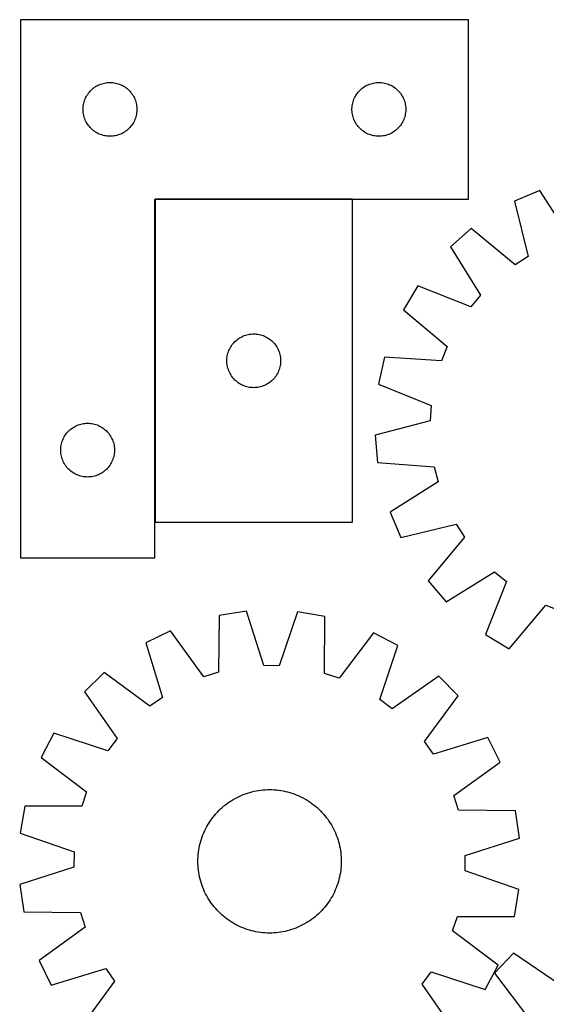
# Model space of a CAD drawing. Header units: millimetres. Extents: x 7 to 1493, y 8 to 2993.
# Tile 9 of 16: x 7 to 301, y 2444 to 2993. Entities that reach past the tile are written whole.
import ezdxf

# ---------------------------------------------------------------- set-up
doc = ezdxf.new("R2010")
doc.units = ezdxf.units.MM
doc.layers.add('COMMON', color=5, linetype='CONTINUOUS', true_color=0x0000ff)
doc.layers.add('CUT', color=7, linetype='CONTINUOUS', true_color=0x000000)

msp = doc.modelspace()

# ---------------------------------------------------------------- linework, layer by layer
at = {"layer": 'COMMON'}
for p, q in [((82.382358, 2893.249273), (82.382358, 2713.249273)), ((192.482359, 2893.349274), (82.482359, 2893.349274))]:
    msp.add_line(p, q, dxfattribs=at)
at = {"layer": 'CUT'}
for p, q in [((7.282358, 2993.449274), (7.282358, 2693.449274)), ((257.282358, 2993.449274), (7.282358, 2993.449274)), ((257.282358, 2893.449274), (257.282358, 2993.449274)), ((46.274077, 2953.638374), (46.813196, 2954.191557)), ((46.813196, 2954.191557), (47.380076, 2954.716253)), ((47.380076, 2954.716253), (47.973216, 2955.211071)), ((47.973216, 2955.211071), (48.591041, 2955.674699)), ((48.591041, 2955.674699), (49.231915, 2956.105907)), ((49.231915, 2956.105907), (49.894137, 2956.503552)), ((49.894137, 2956.503552), (50.575951, 2956.86658)), ((50.575951, 2956.86658), (51.275549, 2957.194027)), ((51.275549, 2957.194027), (51.991077, 2957.485026)), ((51.991077, 2957.485026), (52.720635, 2957.738804)), ((52.720635, 2957.738804), (53.462291, 2957.95469)), ((53.462291, 2957.95469), (54.214077, 2958.132109)), ((54.214077, 2958.132109), (54.973999, 2958.270592)), ((54.973999, 2958.270592), (55.740043, 2958.369772)), ((55.740043, 2958.369772), (56.510177, 2958.429385)), ((56.510177, 2958.429385), (57.282358, 2958.449274)), ((57.282358, 2958.449274), (58.054539, 2958.429385)), ((58.054539, 2958.429385), (58.824673, 2958.369772)), ((58.824673, 2958.369772), (59.590717, 2958.270592)), ((59.590717, 2958.270592), (60.350639, 2958.132109)), ((60.350639, 2958.132109), (61.102425, 2957.95469)), ((61.102425, 2957.95469), (61.84408, 2957.738804)), ((61.84408, 2957.738804), (62.573639, 2957.485026)), ((62.573639, 2957.485026), (63.289166, 2957.194027)), ((63.289166, 2957.194027), (63.988765, 2956.86658)), ((63.988765, 2956.86658), (64.670579, 2956.503552)), ((64.670579, 2956.503552), (65.332801, 2956.105907)), ((65.332801, 2956.105907), (65.973674, 2955.674699)), ((65.973674, 2955.674699), (66.5915, 2955.211071)), ((66.5915, 2955.211071), (67.18464, 2954.716253)), ((67.18464, 2954.716253), (67.75152, 2954.191557)), ((67.75152, 2954.191557), (68.290638, 2953.638374)), ((196.274077, 2953.638374), (196.813196, 2954.191557)), ((196.813196, 2954.191557), (197.380076, 2954.716253)), ((197.380076, 2954.716253), (197.973216, 2955.211071)), ((197.973216, 2955.211071), (198.591041, 2955.674699)), ((198.591041, 2955.674699), (199.231915, 2956.105907)), ((199.231915, 2956.105907), (199.894137, 2956.503552)), ((199.894137, 2956.503552), (200.575951, 2956.86658)), ((200.575951, 2956.86658), (201.275549, 2957.194027)), ((201.275549, 2957.194027), (201.991077, 2957.485026)), ((201.991077, 2957.485026), (202.720635, 2957.738804)), ((202.720635, 2957.738804), (203.462291, 2957.95469)), ((203.462291, 2957.95469), (204.214077, 2958.132109)), ((204.214077, 2958.132109), (204.973999, 2958.270592)), ((204.973999, 2958.270592), (205.740043, 2958.369772)), ((205.740043, 2958.369772), (206.510177, 2958.429385)), ((206.510177, 2958.429385), (207.282358, 2958.449274)), ((207.282358, 2958.449274), (208.054539, 2958.429385)), ((208.054539, 2958.429385), (208.824673, 2958.369772)), ((208.824673, 2958.369772), (209.590717, 2958.270592)), ((209.590717, 2958.270592), (210.350639, 2958.132109)), ((210.350639, 2958.132109), (211.102425, 2957.95469)), ((211.102425, 2957.95469), (211.84408, 2957.738804)), ((211.84408, 2957.738804), (212.573639, 2957.485026)), ((212.573639, 2957.485026), (213.289166, 2957.194027)), ((213.289166, 2957.194027), (213.988765, 2956.86658)), ((213.988765, 2956.86658), (214.670579, 2956.503552)), ((214.670579, 2956.503552), (215.332801, 2956.105907)), ((215.332801, 2956.105907), (215.973674, 2955.674699)), ((215.973674, 2955.674699), (216.5915, 2955.211071)), ((216.5915, 2955.211071), (217.18464, 2954.716253)), ((217.18464, 2954.716253), (217.75152, 2954.191557)), ((217.75152, 2954.191557), (218.290638, 2953.638374)), ((42.88011, 2947.641558), (43.115019, 2948.377409)), ((43.115019, 2948.377409), (43.387498, 2949.100192)), ((43.387498, 2949.100192), (43.696824, 2949.80799)), ((43.696824, 2949.80799), (44.042176, 2950.498925)), ((44.042176, 2950.498925), (44.422638, 2951.171166)), ((44.422638, 2951.171166), (44.837203, 2951.82293)), ((44.837203, 2951.82293), (45.284769, 2952.452488)), ((45.284769, 2952.452488), (45.764151, 2953.058171)), ((45.764151, 2953.058171), (46.274077, 2953.638374)), ((68.290638, 2953.638374), (68.800565, 2953.058171)), ((68.800565, 2953.058171), (69.279947, 2952.452488)), ((69.279947, 2952.452488), (69.727513, 2951.82293)), ((69.727513, 2951.82293), (70.142077, 2951.171166)), ((70.142077, 2951.171166), (70.52254, 2950.498925)), ((70.52254, 2950.498925), (70.867892, 2949.80799)), ((70.867892, 2949.80799), (71.177217, 2949.100192)), ((71.177217, 2949.100192), (71.449696, 2948.377409)), ((71.449696, 2948.377409), (71.684606, 2947.641558)), ((192.88011, 2947.641558), (193.115019, 2948.377409)), ((193.115019, 2948.377409), (193.387498, 2949.100192)), ((193.387498, 2949.100192), (193.696824, 2949.80799)), ((193.696824, 2949.80799), (194.042176, 2950.498925)), ((194.042176, 2950.498925), (194.422638, 2951.171166)), ((194.422638, 2951.171166), (194.837203, 2951.82293)), ((194.837203, 2951.82293), (195.284769, 2952.452488)), ((195.284769, 2952.452488), (195.764151, 2953.058171)), ((195.764151, 2953.058171), (196.274077, 2953.638374)), ((218.290638, 2953.638374), (218.800565, 2953.058171)), ((218.800565, 2953.058171), (219.279947, 2952.452488)), ((219.279947, 2952.452488), (219.727513, 2951.82293)), ((219.727513, 2951.82293), (220.142077, 2951.171166)), ((220.142077, 2951.171166), (220.52254, 2950.498925)), ((220.52254, 2950.498925), (220.867892, 2949.80799)), ((220.867892, 2949.80799), (221.177217, 2949.100192)), ((221.177217, 2949.100192), (221.449696, 2948.377409)), ((221.449696, 2948.377409), (221.684606, 2947.641558)), ((42.287331, 2943.835492), (42.327095, 2944.606906)), ((42.287331, 2943.063055), (42.287331, 2943.835492)), ((42.327095, 2942.291642), (42.287331, 2943.063055)), ((42.327095, 2944.606906), (42.406518, 2945.375249)), ((42.406518, 2945.375249), (42.525389, 2946.138485)), ((42.525389, 2946.138485), (42.683392, 2946.89459)), ((42.683392, 2946.89459), (42.88011, 2947.641558)), ((71.684606, 2947.641558), (71.881323, 2946.89459)), ((71.881323, 2946.89459), (72.039327, 2946.138485)), ((72.039327, 2946.138485), (72.158198, 2945.375249)), ((72.158198, 2945.375249), (72.237621, 2944.606906)), ((72.237621, 2944.606906), (72.277385, 2943.835492)), ((72.277385, 2943.063055), (72.237621, 2942.291642)), ((72.277385, 2943.835492), (72.277385, 2943.063055)), ((192.287331, 2943.835492), (192.327095, 2944.606906)), ((192.287331, 2943.063055), (192.287331, 2943.835492)), ((192.327095, 2942.291642), (192.287331, 2943.063055)), ((192.327095, 2944.606906), (192.406518, 2945.375249)), ((192.406518, 2945.375249), (192.525389, 2946.138485)), ((192.525389, 2946.138485), (192.683392, 2946.89459)), ((192.683392, 2946.89459), (192.88011, 2947.641558)), ((221.684606, 2947.641558), (221.881323, 2946.89459)), ((221.881323, 2946.89459), (222.039327, 2946.138485)), ((222.039327, 2946.138485), (222.158198, 2945.375249)), ((222.158198, 2945.375249), (222.237621, 2944.606906)), ((222.237621, 2944.606906), (222.277385, 2943.835492)), ((222.277385, 2943.063055), (222.237621, 2942.291642)), ((222.277385, 2943.835492), (222.277385, 2943.063055)), ((42.406518, 2941.523298), (42.327095, 2942.291642)), ((42.525389, 2940.760062), (42.406518, 2941.523298)), ((42.683392, 2940.003958), (42.525389, 2940.760062)), ((42.88011, 2939.256989), (42.683392, 2940.003958)), ((43.115019, 2938.521138), (42.88011, 2939.256989)), ((43.387498, 2937.798355), (43.115019, 2938.521138)), ((43.696824, 2937.090558), (43.387498, 2937.798355)), ((71.177217, 2937.798355), (70.867892, 2937.090558)), ((71.449696, 2938.521138), (71.177217, 2937.798355)), ((71.684606, 2939.256989), (71.449696, 2938.521138)), ((71.881323, 2940.003958), (71.684606, 2939.256989)), ((72.039327, 2940.760062), (71.881323, 2940.003958)), ((72.158198, 2941.523298), (72.039327, 2940.760062)), ((72.237621, 2942.291642), (72.158198, 2941.523298)), ((192.406518, 2941.523298), (192.327095, 2942.291642)), ((192.525389, 2940.760062), (192.406518, 2941.523298)), ((192.683392, 2940.003958), (192.525389, 2940.760062)), ((192.88011, 2939.256989), (192.683392, 2940.003958)), ((193.115019, 2938.521138), (192.88011, 2939.256989)), ((193.387498, 2937.798355), (193.115019, 2938.521138)), ((193.696824, 2937.090558), (193.387498, 2937.798355)), ((221.177217, 2937.798355), (220.867892, 2937.090558)), ((221.449696, 2938.521138), (221.177217, 2937.798355)), ((221.684606, 2939.256989), (221.449696, 2938.521138)), ((221.881323, 2940.003958), (221.684606, 2939.256989)), ((222.039327, 2940.760062), (221.881323, 2940.003958)), ((222.158198, 2941.523298), (222.039327, 2940.760062)), ((222.237621, 2942.291642), (222.158198, 2941.523298)), ((44.042176, 2936.399623), (43.696824, 2937.090558)), ((44.422638, 2935.727382), (44.042176, 2936.399623)), ((44.837203, 2935.075618), (44.422638, 2935.727382)), ((45.284769, 2934.44606), (44.837203, 2935.075618)), ((45.764151, 2933.840376), (45.284769, 2934.44606)), ((46.274077, 2933.260174), (45.764151, 2933.840376)), ((46.813196, 2932.706991), (46.274077, 2933.260174)), ((47.380076, 2932.182295), (46.813196, 2932.706991)), ((47.973216, 2931.687477), (47.380076, 2932.182295)), ((67.18464, 2932.182295), (66.5915, 2931.687477)), ((67.75152, 2932.706991), (67.18464, 2932.182295)), ((68.290638, 2933.260174), (67.75152, 2932.706991)), ((68.800565, 2933.840376), (68.290638, 2933.260174)), ((69.279947, 2934.44606), (68.800565, 2933.840376)), ((69.727513, 2935.075618), (69.279947, 2934.44606)), ((70.142077, 2935.727382), (69.727513, 2935.075618)), ((70.52254, 2936.399623), (70.142077, 2935.727382)), ((70.867892, 2937.090558), (70.52254, 2936.399623)), ((194.042176, 2936.399623), (193.696824, 2937.090558)), ((194.422638, 2935.727382), (194.042176, 2936.399623)), ((194.837203, 2935.075618), (194.422638, 2935.727382)), ((195.284769, 2934.44606), (194.837203, 2935.075618)), ((195.764151, 2933.840376), (195.284769, 2934.44606)), ((196.274077, 2933.260174), (195.764151, 2933.840376)), ((196.813196, 2932.706991), (196.274077, 2933.260174)), ((197.380076, 2932.182295), (196.813196, 2932.706991)), ((197.973216, 2931.687477), (197.380076, 2932.182295)), ((217.18464, 2932.182295), (216.5915, 2931.687477)), ((217.75152, 2932.706991), (217.18464, 2932.182295)), ((218.290638, 2933.260174), (217.75152, 2932.706991)), ((218.800565, 2933.840376), (218.290638, 2933.260174)), ((219.279947, 2934.44606), (218.800565, 2933.840376)), ((219.727513, 2935.075618), (219.279947, 2934.44606)), ((220.142077, 2935.727382), (219.727513, 2935.075618)), ((220.52254, 2936.399623), (220.142077, 2935.727382)), ((220.867892, 2937.090558), (220.52254, 2936.399623)), ((48.591041, 2931.223849), (47.973216, 2931.687477)), ((49.231915, 2930.79264), (48.591041, 2931.223849)), ((49.894137, 2930.394995), (49.231915, 2930.79264)), ((50.575951, 2930.031967), (49.894137, 2930.394995)), ((51.275549, 2929.70452), (50.575951, 2930.031967)), ((51.991077, 2929.413521), (51.275549, 2929.70452)), ((52.720635, 2929.159743), (51.991077, 2929.413521)), ((53.462291, 2928.943858), (52.720635, 2929.159743)), ((54.214077, 2928.766438), (53.462291, 2928.943858)), ((54.973999, 2928.627955), (54.214077, 2928.766438)), ((55.740043, 2928.528776), (54.973999, 2928.627955)), ((56.510177, 2928.469162), (55.740043, 2928.528776)), ((57.282358, 2928.449274), (56.510177, 2928.469162)), ((58.054539, 2928.469162), (57.282358, 2928.449274)), ((58.824673, 2928.528776), (58.054539, 2928.469162)), ((59.590717, 2928.627955), (58.824673, 2928.528776)), ((60.350639, 2928.766438), (59.590717, 2928.627955)), ((61.102425, 2928.943858), (60.350639, 2928.766438)), ((61.84408, 2929.159743), (61.102425, 2928.943858)), ((62.573639, 2929.413521), (61.84408, 2929.159743)), ((63.289166, 2929.70452), (62.573639, 2929.413521)), ((63.988765, 2930.031967), (63.289166, 2929.70452)), ((64.670579, 2930.394995), (63.988765, 2930.031967)), ((65.332801, 2930.79264), (64.670579, 2930.394995)), ((65.973674, 2931.223849), (65.332801, 2930.79264)), ((66.5915, 2931.687477), (65.973674, 2931.223849)), ((198.591041, 2931.223849), (197.973216, 2931.687477)), ((199.231915, 2930.79264), (198.591041, 2931.223849)), ((199.894137, 2930.394995), (199.231915, 2930.79264)), ((200.575951, 2930.031967), (199.894137, 2930.394995)), ((201.275549, 2929.70452), (200.575951, 2930.031967)), ((201.991077, 2929.413521), (201.275549, 2929.70452)), ((202.720635, 2929.159743), (201.991077, 2929.413521)), ((203.462291, 2928.943858), (202.720635, 2929.159743)), ((204.214077, 2928.766438), (203.462291, 2928.943858)), ((204.973999, 2928.627955), (204.214077, 2928.766438)), ((205.740043, 2928.528776), (204.973999, 2928.627955)), ((206.510177, 2928.469162), (205.740043, 2928.528776)), ((207.282358, 2928.449274), (206.510177, 2928.469162)), ((208.054539, 2928.469162), (207.282358, 2928.449274)), ((208.824673, 2928.528776), (208.054539, 2928.469162)), ((209.590717, 2928.627955), (208.824673, 2928.528776)), ((210.350639, 2928.766438), (209.590717, 2928.627955)), ((211.102425, 2928.943858), (210.350639, 2928.766438)), ((211.84408, 2929.159743), (211.102425, 2928.943858)), ((212.573639, 2929.413521), (211.84408, 2929.159743)), ((213.289166, 2929.70452), (212.573639, 2929.413521)), ((213.988765, 2930.031967), (213.289166, 2929.70452)), ((214.670579, 2930.394995), (213.988765, 2930.031967)), ((215.332801, 2930.79264), (214.670579, 2930.394995)), ((215.973674, 2931.223849), (215.332801, 2930.79264)), ((216.5915, 2931.687477), (215.973674, 2931.223849)), ((82.282358, 2693.449274), (82.282358, 2893.449274)), ((82.282358, 2893.449274), (257.282358, 2893.449274)), ((297.133354, 2898.242947), (282.987837, 2892.190271)), ((314.191702, 2871.447658), (297.133354, 2898.242947)), ((192.482359, 2893.249273), (82.482359, 2893.249273)), ((82.482359, 2893.249273), (82.482359, 2713.249273)), ((192.482359, 2713.249273), (192.482359, 2893.249273)), ((282.987837, 2892.190271), (290.591246, 2861.349342)), ((258.829287, 2876.997172), (247.24648, 2866.86953)), ((283.33294, 2856.784657), (258.829287, 2876.997172)), ((247.24648, 2866.86953), (264.008123, 2839.887646)), ((290.591246, 2861.349342), (283.33294, 2856.784657)), ((228.965259, 2844.954631), (221.078969, 2831.743387)), ((258.515629, 2833.303432), (228.965259, 2844.954631)), ((264.008123, 2839.887646), (258.515629, 2833.303432)), ((221.078969, 2831.743387), (245.3581, 2811.261723)), ((130.094138, 2816.303551), (130.775952, 2816.666579)), ((130.775952, 2816.666579), (131.47555, 2816.994026)), ((131.47555, 2816.994026), (132.191078, 2817.285025)), ((132.191078, 2817.285025), (132.920636, 2817.538803)), ((132.920636, 2817.538803), (133.662292, 2817.754689)), ((133.662292, 2817.754689), (134.414078, 2817.932108)), ((134.414078, 2817.932108), (135.174, 2818.070591)), ((135.174, 2818.070591), (135.940044, 2818.169771)), ((135.940044, 2818.169771), (136.710178, 2818.229384)), ((136.710178, 2818.229384), (137.482359, 2818.249273)), ((137.482359, 2818.249273), (138.25454, 2818.229384)), ((138.25454, 2818.229384), (139.024674, 2818.169771)), ((139.024674, 2818.169771), (139.790718, 2818.070591)), ((139.790718, 2818.070591), (140.55064, 2817.932108)), ((140.55064, 2817.932108), (141.302426, 2817.754689)), ((141.302426, 2817.754689), (142.044081, 2817.538803)), ((142.044081, 2817.538803), (142.77364, 2817.285025)), ((142.77364, 2817.285025), (143.489167, 2816.994026)), ((143.489167, 2816.994026), (144.188766, 2816.666579)), ((144.188766, 2816.666579), (144.87058, 2816.303551)), ((124.622639, 2810.971165), (125.037204, 2811.622929)), ((125.037204, 2811.622929), (125.48477, 2812.252487)), ((125.48477, 2812.252487), (125.964152, 2812.85817)), ((125.964152, 2812.85817), (126.474078, 2813.438373)), ((126.474078, 2813.438373), (127.013197, 2813.991556)), ((127.013197, 2813.991556), (127.580077, 2814.516252)), ((127.580077, 2814.516252), (128.173217, 2815.01107)), ((128.173217, 2815.01107), (128.791042, 2815.474698)), ((128.791042, 2815.474698), (129.431916, 2815.905906)), ((129.431916, 2815.905906), (130.094138, 2816.303551)), ((144.87058, 2816.303551), (145.532802, 2815.905906)), ((145.532802, 2815.905906), (146.173675, 2815.474698)), ((146.173675, 2815.474698), (146.791501, 2815.01107)), ((146.791501, 2815.01107), (147.384641, 2814.516252)), ((147.384641, 2814.516252), (147.951521, 2813.991556)), ((147.951521, 2813.991556), (148.490639, 2813.438373)), ((148.490639, 2813.438373), (149.000566, 2812.85817)), ((149.000566, 2812.85817), (149.479948, 2812.252487)), ((149.479948, 2812.252487), (149.927514, 2811.622929)), ((149.927514, 2811.622929), (150.342078, 2810.971165)), ((245.3581, 2811.261723), (242.169061, 2803.302489)), ((122.606519, 2805.175248), (122.72539, 2805.938484)), ((122.72539, 2805.938484), (122.883393, 2806.694589)), ((122.883393, 2806.694589), (123.080111, 2807.441557)), ((123.080111, 2807.441557), (123.31502, 2808.177408)), ((123.31502, 2808.177408), (123.587499, 2808.900191)), ((123.587499, 2808.900191), (123.896825, 2809.607989)), ((123.896825, 2809.607989), (124.242177, 2810.298924)), ((124.242177, 2810.298924), (124.622639, 2810.971165)), ((150.342078, 2810.971165), (150.722541, 2810.298924)), ((150.722541, 2810.298924), (151.067893, 2809.607989)), ((151.067893, 2809.607989), (151.377218, 2808.900191)), ((151.377218, 2808.900191), (151.649697, 2808.177408)), ((151.649697, 2808.177408), (151.884607, 2807.441557)), ((151.884607, 2807.441557), (152.081324, 2806.694589)), ((152.081324, 2806.694589), (152.239328, 2805.938484)), ((152.239328, 2805.938484), (152.358199, 2805.175248)), ((122.487332, 2803.635491), (122.527096, 2804.406905)), ((122.487332, 2802.863054), (122.487332, 2803.635491)), ((122.527096, 2802.091641), (122.487332, 2802.863054)), ((122.527096, 2804.406905), (122.606519, 2805.175248)), ((122.606519, 2801.323297), (122.527096, 2802.091641)), ((122.72539, 2800.560061), (122.606519, 2801.323297)), ((122.883393, 2799.803957), (122.72539, 2800.560061)), ((152.239328, 2800.560061), (152.081324, 2799.803957)), ((152.358199, 2801.323297), (152.239328, 2800.560061)), ((152.358199, 2805.175248), (152.437622, 2804.406905)), ((152.437622, 2802.091641), (152.358199, 2801.323297)), ((152.437622, 2804.406905), (152.477386, 2803.635491)), ((152.477386, 2802.863054), (152.437622, 2802.091641)), ((152.477386, 2803.635491), (152.477386, 2802.863054)), ((210.464571, 2805.251871), (207.046762, 2790.250234)), ((242.169061, 2803.302489), (210.464571, 2805.251871)), ((123.080111, 2799.056988), (122.883393, 2799.803957)), ((123.31502, 2798.321137), (123.080111, 2799.056988)), ((123.587499, 2797.598354), (123.31502, 2798.321137)), ((123.896825, 2796.890557), (123.587499, 2797.598354)), ((124.242177, 2796.199622), (123.896825, 2796.890557)), ((124.622639, 2795.527381), (124.242177, 2796.199622)), ((125.037204, 2794.875617), (124.622639, 2795.527381)), ((125.48477, 2794.246059), (125.037204, 2794.875617)), ((149.927514, 2794.875617), (149.479948, 2794.246059)), ((150.342078, 2795.527381), (149.927514, 2794.875617)), ((150.722541, 2796.199622), (150.342078, 2795.527381)), ((151.067893, 2796.890557), (150.722541, 2796.199622)), ((151.377218, 2797.598354), (151.067893, 2796.890557)), ((151.649697, 2798.321137), (151.377218, 2797.598354)), ((151.884607, 2799.056988), (151.649697, 2798.321137)), ((152.081324, 2799.803957), (151.884607, 2799.056988)), ((125.964152, 2793.640375), (125.48477, 2794.246059)), ((126.474078, 2793.060173), (125.964152, 2793.640375)), ((127.013197, 2792.50699), (126.474078, 2793.060173)), ((127.580077, 2791.982294), (127.013197, 2792.50699)), ((128.173217, 2791.487476), (127.580077, 2791.982294)), ((128.791042, 2791.023848), (128.173217, 2791.487476)), ((129.431916, 2790.592639), (128.791042, 2791.023848)), ((130.094138, 2790.194994), (129.431916, 2790.592639)), ((130.775952, 2789.831966), (130.094138, 2790.194994)), ((131.47555, 2789.504519), (130.775952, 2789.831966)), ((132.191078, 2789.21352), (131.47555, 2789.504519)), ((132.920636, 2788.959742), (132.191078, 2789.21352)), ((142.77364, 2789.21352), (142.044081, 2788.959742)), ((143.489167, 2789.504519), (142.77364, 2789.21352)), ((144.188766, 2789.831966), (143.489167, 2789.504519)), ((144.87058, 2790.194994), (144.188766, 2789.831966)), ((145.532802, 2790.592639), (144.87058, 2790.194994)), ((146.173675, 2791.023848), (145.532802, 2790.592639)), ((146.791501, 2791.487476), (146.173675, 2791.023848)), ((147.384641, 2791.982294), (146.791501, 2791.487476)), ((147.951521, 2792.50699), (147.384641, 2791.982294)), ((148.490639, 2793.060173), (147.951521, 2792.50699)), ((149.000566, 2793.640375), (148.490639, 2793.060173)), ((149.479948, 2794.246059), (149.000566, 2793.640375)), ((207.046762, 2790.250234), (236.46677, 2778.273678)), ((133.662292, 2788.743857), (132.920636, 2788.959742)), ((134.414078, 2788.566437), (133.662292, 2788.743857)), ((135.174, 2788.427954), (134.414078, 2788.566437)), ((135.940044, 2788.328775), (135.174, 2788.427954)), ((136.710178, 2788.269161), (135.940044, 2788.328775)), ((137.482359, 2788.249273), (136.710178, 2788.269161)), ((138.25454, 2788.269161), (137.482359, 2788.249273)), ((139.024674, 2788.328775), (138.25454, 2788.269161)), ((139.790718, 2788.427954), (139.024674, 2788.328775)), ((140.55064, 2788.566437), (139.790718, 2788.427954)), ((141.302426, 2788.743857), (140.55064, 2788.566437)), ((142.044081, 2788.959742), (141.302426, 2788.743857)), ((236.46677, 2778.273678), (235.893352, 2769.71853)), ((38.075951, 2766.86658), (38.775549, 2767.194027)), ((38.775549, 2767.194027), (39.491077, 2767.485026)), ((39.491077, 2767.485026), (40.220635, 2767.738804)), ((40.220635, 2767.738804), (40.962291, 2767.95469)), ((40.962291, 2767.95469), (41.714077, 2768.132109)), ((41.714077, 2768.132109), (42.473999, 2768.270592)), ((42.473999, 2768.270592), (43.240043, 2768.369772)), ((43.240043, 2768.369772), (44.010177, 2768.429385)), ((44.010177, 2768.429385), (44.782358, 2768.449274)), ((44.782358, 2768.449274), (45.554539, 2768.429385)), ((45.554539, 2768.429385), (46.324673, 2768.369772)), ((46.324673, 2768.369772), (47.090717, 2768.270592)), ((47.090717, 2768.270592), (47.850639, 2768.132109)), ((47.850639, 2768.132109), (48.602425, 2767.95469)), ((48.602425, 2767.95469), (49.34408, 2767.738804)), ((49.34408, 2767.738804), (50.073639, 2767.485026)), ((50.073639, 2767.485026), (50.789166, 2767.194027)), ((50.789166, 2767.194027), (51.488765, 2766.86658)), ((235.893352, 2769.71853), (205.138198, 2761.775276)), ((31.922638, 2761.171166), (32.337203, 2761.82293)), ((32.337203, 2761.82293), (32.784769, 2762.452488)), ((32.784769, 2762.452488), (33.264151, 2763.058171)), ((33.264151, 2763.058171), (33.774077, 2763.638374)), ((33.774077, 2763.638374), (34.313196, 2764.191557)), ((34.313196, 2764.191557), (34.880076, 2764.716253)), ((34.880076, 2764.716253), (35.473216, 2765.211071)), ((35.473216, 2765.211071), (36.091041, 2765.674699)), ((36.091041, 2765.674699), (36.731915, 2766.105907)), ((36.731915, 2766.105907), (37.394137, 2766.503552)), ((37.394137, 2766.503552), (38.075951, 2766.86658)), ((51.488765, 2766.86658), (52.170579, 2766.503552)), ((52.170579, 2766.503552), (52.832801, 2766.105907)), ((52.832801, 2766.105907), (53.473674, 2765.674699)), ((53.473674, 2765.674699), (54.0915, 2765.211071)), ((54.0915, 2765.211071), (54.68464, 2764.716253)), ((54.68464, 2764.716253), (55.25152, 2764.191557)), ((55.25152, 2764.191557), (55.790638, 2763.638374)), ((55.790638, 2763.638374), (56.300565, 2763.058171)), ((56.300565, 2763.058171), (56.779947, 2762.452488)), ((56.779947, 2762.452488), (57.227513, 2761.82293)), ((57.227513, 2761.82293), (57.642077, 2761.171166)), ((205.138198, 2761.775276), (206.523429, 2746.45171)), ((29.906518, 2755.375249), (30.025389, 2756.138485)), ((30.025389, 2756.138485), (30.183392, 2756.89459)), ((30.183392, 2756.89459), (30.38011, 2757.641558)), ((30.38011, 2757.641558), (30.615019, 2758.377409)), ((30.615019, 2758.377409), (30.887498, 2759.100192)), ((30.887498, 2759.100192), (31.196824, 2759.80799)), ((31.196824, 2759.80799), (31.542176, 2760.498925)), ((31.542176, 2760.498925), (31.922638, 2761.171166)), ((57.642077, 2761.171166), (58.02254, 2760.498925)), ((58.02254, 2760.498925), (58.367892, 2759.80799)), ((58.367892, 2759.80799), (58.677217, 2759.100192)), ((58.677217, 2759.100192), (58.949696, 2758.377409)), ((58.949696, 2758.377409), (59.184606, 2757.641558)), ((59.184606, 2757.641558), (59.381323, 2756.89459)), ((59.381323, 2756.89459), (59.539327, 2756.138485)), ((59.539327, 2756.138485), (59.658198, 2755.375249)), ((29.787331, 2753.835492), (29.827095, 2754.606906)), ((29.787331, 2753.063055), (29.787331, 2753.835492)), ((29.827095, 2752.291642), (29.787331, 2753.063055)), ((29.827095, 2754.606906), (29.906518, 2755.375249)), ((29.906518, 2751.523298), (29.827095, 2752.291642)), ((30.025389, 2750.760062), (29.906518, 2751.523298)), ((30.183392, 2750.003958), (30.025389, 2750.760062)), ((59.539327, 2750.760062), (59.381323, 2750.003958)), ((59.658198, 2751.523298), (59.539327, 2750.760062)), ((59.658198, 2755.375249), (59.737621, 2754.606906)), ((59.737621, 2752.291642), (59.658198, 2751.523298)), ((59.737621, 2754.606906), (59.777385, 2753.835492)), ((59.777385, 2753.063055), (59.737621, 2752.291642)), ((59.777385, 2753.835492), (59.777385, 2753.063055)), ((30.38011, 2749.256989), (30.183392, 2750.003958)), ((30.615019, 2748.521138), (30.38011, 2749.256989)), ((30.887498, 2747.798355), (30.615019, 2748.521138)), ((31.196824, 2747.090558), (30.887498, 2747.798355)), ((31.542176, 2746.399623), (31.196824, 2747.090558)), ((31.922638, 2745.727382), (31.542176, 2746.399623)), ((32.337203, 2745.075618), (31.922638, 2745.727382)), ((57.642077, 2745.727382), (57.227513, 2745.075618)), ((58.02254, 2746.399623), (57.642077, 2745.727382)), ((58.367892, 2747.090558), (58.02254, 2746.399623)), ((58.677217, 2747.798355), (58.367892, 2747.090558)), ((58.949696, 2748.521138), (58.677217, 2747.798355)), ((59.184606, 2749.256989), (58.949696, 2748.521138)), ((59.381323, 2750.003958), (59.184606, 2749.256989)), ((206.523429, 2746.45171), (238.204479, 2744.152611)), ((32.784769, 2744.44606), (32.337203, 2745.075618)), ((33.264151, 2743.840376), (32.784769, 2744.44606)), ((33.774077, 2743.260174), (33.264151, 2743.840376)), ((34.313196, 2742.706991), (33.774077, 2743.260174)), ((34.880076, 2742.182295), (34.313196, 2742.706991)), ((35.473216, 2741.687477), (34.880076, 2742.182295)), ((36.091041, 2741.223849), (35.473216, 2741.687477)), ((36.731915, 2740.79264), (36.091041, 2741.223849)), ((37.394137, 2740.394995), (36.731915, 2740.79264)), ((38.075951, 2740.031967), (37.394137, 2740.394995)), ((38.775549, 2739.70452), (38.075951, 2740.031967)), ((39.491077, 2739.413521), (38.775549, 2739.70452)), ((50.789166, 2739.70452), (50.073639, 2739.413521)), ((51.488765, 2740.031967), (50.789166, 2739.70452)), ((52.170579, 2740.394995), (51.488765, 2740.031967)), ((52.832801, 2740.79264), (52.170579, 2740.394995)), ((53.473674, 2741.223849), (52.832801, 2740.79264)), ((54.0915, 2741.687477), (53.473674, 2741.223849)), ((54.68464, 2742.182295), (54.0915, 2741.687477)), ((55.25152, 2742.706991), (54.68464, 2742.182295)), ((55.790638, 2743.260174), (55.25152, 2742.706991)), ((56.300565, 2743.840376), (55.790638, 2743.260174)), ((56.779947, 2744.44606), (56.300565, 2743.840376)), ((57.227513, 2745.075618), (56.779947, 2744.44606)), ((238.204479, 2744.152611), (240.302812, 2735.838986)), ((40.220635, 2739.159743), (39.491077, 2739.413521)), ((40.962291, 2738.943858), (40.220635, 2739.159743)), ((41.714077, 2738.766438), (40.962291, 2738.943858)), ((42.473999, 2738.627955), (41.714077, 2738.766438)), ((43.240043, 2738.528776), (42.473999, 2738.627955)), ((44.010177, 2738.469162), (43.240043, 2738.528776)), ((44.782358, 2738.449274), (44.010177, 2738.469162)), ((45.554539, 2738.469162), (44.782358, 2738.449274)), ((46.324673, 2738.528776), (45.554539, 2738.469162)), ((47.090717, 2738.627955), (46.324673, 2738.528776)), ((47.850639, 2738.766438), (47.090717, 2738.627955)), ((48.602425, 2738.943858), (47.850639, 2738.766438)), ((49.34408, 2739.159743), (48.602425, 2738.943858)), ((50.073639, 2739.413521), (49.34408, 2739.159743)), ((240.302812, 2735.838986), (213.507523, 2718.780638)), ((213.507523, 2718.780638), (219.560199, 2704.63512)), ((82.482359, 2713.249273), (192.482359, 2713.249273)), ((219.560199, 2704.63512), (250.401128, 2712.23853)), ((250.401128, 2712.23853), (254.965813, 2704.980223)), ((254.965813, 2704.980223), (234.753299, 2680.47657)), ((7.282358, 2693.449274), (82.282358, 2693.449274)), ((244.88094, 2668.893763), (271.862824, 2685.655406)), ((271.862824, 2685.655406), (278.447038, 2680.162912)), ((234.753299, 2680.47657), (244.88094, 2668.893763)), ((278.447038, 2680.162912), (266.795839, 2650.612543)), ((133.442832, 2663.552697), (118.222772, 2661.298737)), ((143.12132, 2633.298745), (133.442832, 2663.552697)), ((161.980236, 2663.265692), (151.69523, 2633.212516)), ((177.151885, 2660.706078), (161.980236, 2663.265692)), ((280.007083, 2642.726252), (300.488747, 2667.005383)), ((300.488747, 2667.005383), (308.447981, 2663.816344)), ((118.222772, 2661.298737), (117.728092, 2629.538227)), ((177.007688, 2628.942042), (177.151885, 2660.706078)), ((90.993398, 2652.753153), (77.214773, 2645.906252)), ((109.547173, 2626.970752), (90.993398, 2652.753153)), ((204.20388, 2651.614577), (185.135315, 2626.21055)), ((217.842011, 2644.491942), (204.20388, 2651.614577)), ((266.795839, 2650.612543), (280.007083, 2642.726252)), ((77.214773, 2645.906252), (86.558842, 2615.547347)), ((207.889245, 2614.327108), (217.842011, 2644.491942)), ((151.69523, 2633.212516), (143.12132, 2633.298745)), ((53.958831, 2629.364579), (42.970388, 2618.594961)), ((79.571719, 2610.57749), (53.958831, 2629.364579)), ((117.728092, 2629.538227), (109.547173, 2626.970752)), ((185.135315, 2626.21055), (177.007688, 2628.942042)), ((240.760558, 2627.485884), (214.775, 2609.217729)), ((251.530177, 2616.497442), (240.760558, 2627.485884)), ((42.970388, 2618.594961), (61.238543, 2592.609402)), ((86.558842, 2615.547347), (79.571719, 2610.57749)), ((214.775, 2609.217729), (207.889245, 2614.327108)), ((232.743088, 2590.884554), (251.530177, 2616.497442)), ((25.964331, 2595.676413), (18.841696, 2582.038282)), ((56.129165, 2585.723647), (25.964331, 2595.676413)), ((61.238543, 2592.609402), (56.129165, 2585.723647)), ((268.07185, 2593.241499), (237.712945, 2583.897431)), ((274.91875, 2579.462874), (268.07185, 2593.241499)), ((237.712945, 2583.897431), (232.743088, 2590.884554)), ((18.841696, 2582.038282), (44.245723, 2562.969718)), ((249.136349, 2560.9091), (274.91875, 2579.462874)), ((141.385037, 2563.840873), (142.634334, 2563.976012)), ((142.634334, 2563.976012), (143.88726, 2564.071842)), ((143.88726, 2564.071842), (145.142578, 2564.128271)), ((145.142578, 2564.128271), (146.399049, 2564.14524)), ((146.399049, 2564.14524), (147.655432, 2564.122735)), ((147.655432, 2564.122735), (148.910489, 2564.060777)), ((148.910489, 2564.060777), (150.162981, 2563.959427)), ((44.245723, 2562.969718), (41.51423, 2554.842091)), ((124.952312, 2557.965586), (126.025171, 2558.619788)), ((126.025171, 2558.619788), (127.118049, 2559.239969)), ((127.118049, 2559.239969), (128.229869, 2559.825515)), ((128.229869, 2559.825515), (129.359532, 2560.375849)), ((129.359532, 2560.375849), (130.505925, 2560.890428)), ((130.505925, 2560.890428), (131.667915, 2561.368743)), ((131.667915, 2561.368743), (132.844355, 2561.810324)), ((132.844355, 2561.810324), (134.034086, 2562.214734)), ((134.034086, 2562.214734), (135.235933, 2562.581575)), ((135.235933, 2562.581575), (136.448709, 2562.910483)), ((136.448709, 2562.910483), (137.671218, 2563.201135)), ((137.671218, 2563.201135), (138.902253, 2563.453243)), ((138.902253, 2563.453243), (140.1406, 2563.666559)), ((140.1406, 2563.666559), (141.385037, 2563.840873)), ((150.162981, 2563.959427), (151.411671, 2563.818786)), ((151.411671, 2563.818786), (152.655327, 2563.638991)), ((152.655327, 2563.638991), (153.892722, 2563.420221)), ((153.892722, 2563.420221), (155.122635, 2563.162692)), ((155.122635, 2563.162692), (156.343852, 2562.866657)), ((156.343852, 2562.866657), (157.555167, 2562.532409)), ((157.555167, 2562.532409), (158.755386, 2562.160277)), ((158.755386, 2562.160277), (159.943323, 2561.75063)), ((159.943323, 2561.75063), (161.117807, 2561.30387)), ((161.117807, 2561.30387), (162.277679, 2560.820439)), ((162.277679, 2560.820439), (163.421793, 2560.300815)), ((163.421793, 2560.300815), (164.549021, 2559.745509)), ((164.549021, 2559.745509), (165.65825, 2559.155071)), ((165.65825, 2559.155071), (166.748385, 2558.530082)), ((166.748385, 2558.530082), (167.818352, 2557.871159)), ((251.703824, 2552.728181), (249.136349, 2560.9091)), ((9.750195, 2554.986287), (7.190581, 2539.814638)), ((41.51423, 2554.842091), (9.750195, 2554.986287)), ((118.089038, 2552.491846), (118.993349, 2553.36433)), ((118.993349, 2553.36433), (119.92462, 2554.207978)), ((119.92462, 2554.207978), (120.88193, 2555.021958)), ((120.88193, 2555.021958), (121.864336, 2555.805467)), ((121.864336, 2555.805467), (122.870867, 2556.557731)), ((122.870867, 2556.557731), (123.900531, 2557.278007)), ((123.900531, 2557.278007), (124.952312, 2557.965586)), ((167.818352, 2557.871159), (168.867093, 2557.178953)), ((168.867093, 2557.178953), (169.893573, 2556.454147)), ((169.893573, 2556.454147), (170.896781, 2555.697456)), ((170.896781, 2555.697456), (171.875725, 2554.909627)), ((171.875725, 2554.909627), (172.82944, 2554.091437)), ((172.82944, 2554.091437), (173.756985, 2553.243694)), ((173.756985, 2553.243694), (174.657443, 2552.367235)), ((113.27732, 2546.701495), (114.002126, 2547.727976)), ((114.002126, 2547.727976), (114.758817, 2548.731183)), ((114.758817, 2548.731183), (115.546646, 2549.710128)), ((115.546646, 2549.710128), (116.364836, 2550.663843)), ((116.364836, 2550.663843), (117.212579, 2551.591387)), ((117.212579, 2551.591387), (118.089038, 2552.491846)), ((174.657443, 2552.367235), (175.529927, 2551.462923)), ((175.529927, 2551.462923), (176.373576, 2550.531653)), ((176.373576, 2550.531653), (177.187556, 2549.574343)), ((177.187556, 2549.574343), (177.971064, 2548.591937)), ((177.971064, 2548.591937), (178.723328, 2547.585405)), ((178.723328, 2547.585405), (179.443605, 2546.555741)), ((283.464335, 2552.233501), (251.703824, 2552.728181)), ((285.718295, 2537.013441), (283.464335, 2552.233501)), ((110.155458, 2541.256195), (110.710763, 2542.383423)), ((110.710763, 2542.383423), (111.301202, 2543.492652)), ((111.301202, 2543.492652), (111.926191, 2544.582788)), ((111.926191, 2544.582788), (112.585114, 2545.652754)), ((112.585114, 2545.652754), (113.27732, 2546.701495)), ((179.443605, 2546.555741), (180.131184, 2545.503961)), ((180.131184, 2545.503961), (180.785386, 2544.431102)), ((180.785386, 2544.431102), (181.405566, 2543.338223)), ((181.405566, 2543.338223), (181.991112, 2542.226404)), ((181.991112, 2542.226404), (182.541446, 2541.09674)), ((7.190581, 2539.814638), (37.243757, 2529.529632)), ((107.923864, 2535.389569), (108.295995, 2536.589788)), ((108.295995, 2536.589788), (108.705643, 2537.777726)), ((108.705643, 2537.777726), (109.152403, 2538.95221)), ((109.152403, 2538.95221), (109.635833, 2540.112081)), ((109.635833, 2540.112081), (110.155458, 2541.256195)), ((182.541446, 2541.09674), (183.056025, 2539.950348)), ((183.056025, 2539.950348), (183.534341, 2538.788358)), ((183.534341, 2538.788358), (183.975922, 2537.611917)), ((183.975922, 2537.611917), (184.380332, 2536.422186)), ((255.464343, 2527.334953), (285.718295, 2537.013441)), ((106.817281, 2530.48973), (107.036051, 2531.727125)), ((107.036051, 2531.727125), (107.293581, 2532.957037)), ((107.293581, 2532.957037), (107.589616, 2534.178254)), ((107.589616, 2534.178254), (107.923864, 2535.389569)), ((184.380332, 2536.422186), (184.747172, 2535.22034)), ((184.747172, 2535.22034), (185.07608, 2534.007564)), ((185.07608, 2534.007564), (185.366732, 2532.785055)), ((185.366732, 2532.785055), (185.618841, 2531.554019)), ((185.618841, 2531.554019), (185.832157, 2530.315672)), ((37.243757, 2529.529632), (37.157528, 2520.955722)), ((106.333537, 2525.489835), (106.395496, 2526.744892)), ((106.395496, 2526.744892), (106.496845, 2527.997383)), ((106.496845, 2527.997383), (106.637487, 2529.246073)), ((106.637487, 2529.246073), (106.817281, 2530.48973)), ((185.832157, 2530.315672), (186.00647, 2529.071236)), ((186.00647, 2529.071236), (186.141609, 2527.821939)), ((186.141609, 2527.821939), (186.23744, 2526.569013)), ((186.23744, 2526.569013), (186.293868, 2525.313695)), ((255.378113, 2518.761043), (255.464343, 2527.334953)), ((37.157528, 2520.955722), (6.903576, 2511.277234)), ((106.311032, 2524.233451), (106.333537, 2525.489835)), ((106.328002, 2522.97698), (106.311032, 2524.233451)), ((106.38443, 2521.721662), (106.328002, 2522.97698)), ((106.480261, 2520.468737), (106.38443, 2521.721662)), ((106.6154, 2519.219439), (106.480261, 2520.468737)), ((186.125025, 2520.293292), (185.984383, 2519.044602)), ((186.226375, 2521.545783), (186.125025, 2520.293292)), ((186.288333, 2522.80084), (186.226375, 2521.545783)), ((186.310838, 2524.057224), (186.288333, 2522.80084)), ((186.293868, 2525.313695), (186.310838, 2524.057224)), ((106.789713, 2517.975003), (106.6154, 2519.219439)), ((107.00303, 2516.736656), (106.789713, 2517.975003)), ((107.255138, 2515.50562), (107.00303, 2516.736656)), ((107.54579, 2514.283111), (107.255138, 2515.50562)), ((185.32829, 2515.333638), (185.032255, 2514.112421)), ((185.585819, 2516.56355), (185.32829, 2515.333638)), ((185.804589, 2517.800945), (185.585819, 2516.56355)), ((185.984383, 2519.044602), (185.804589, 2517.800945)), ((285.43129, 2508.476037), (255.378113, 2518.761043)), ((6.903576, 2511.277234), (9.157535, 2496.057175)), ((107.874698, 2513.070335), (107.54579, 2514.283111)), ((108.241538, 2511.868489), (107.874698, 2513.070335)), ((108.645948, 2510.678758), (108.241538, 2511.868489)), ((109.087529, 2509.502317), (108.645948, 2510.678758)), ((109.565845, 2508.340327), (109.087529, 2509.502317)), ((183.469468, 2509.338465), (182.986037, 2508.178594)), ((183.916227, 2510.512949), (183.469468, 2509.338465)), ((184.325875, 2511.700887), (183.916227, 2510.512949)), ((184.698006, 2512.901106), (184.325875, 2511.700887)), ((185.032255, 2514.112421), (184.698006, 2512.901106)), ((110.080424, 2507.193935), (109.565845, 2508.340327)), ((110.630758, 2506.064271), (110.080424, 2507.193935)), ((111.216304, 2504.952452), (110.630758, 2506.064271)), ((111.836484, 2503.859573), (111.216304, 2504.952452)), ((112.490686, 2502.786714), (111.836484, 2503.859573)), ((180.695679, 2503.707887), (180.036757, 2502.637921)), ((181.320668, 2504.798023), (180.695679, 2503.707887)), ((181.911107, 2505.907252), (181.320668, 2504.798023)), ((182.466413, 2507.03448), (181.911107, 2505.907252)), ((182.986037, 2508.178594), (182.466413, 2507.03448)), ((282.871676, 2493.304388), (285.43129, 2508.476037)), ((113.178265, 2501.734934), (112.490686, 2502.786714)), ((113.898542, 2500.70527), (113.178265, 2501.734934)), ((114.650806, 2499.698738), (113.898542, 2500.70527)), ((115.434315, 2498.716332), (114.650806, 2499.698738)), ((116.248295, 2497.759022), (115.434315, 2498.716332)), ((177.075224, 2498.580547), (176.257035, 2497.626832)), ((177.863054, 2499.559492), (177.075224, 2498.580547)), ((178.619745, 2500.562699), (177.863054, 2499.559492)), ((179.344551, 2501.58918), (178.619745, 2500.562699)), ((180.036757, 2502.637921), (179.344551, 2501.58918)), ((9.157535, 2496.057175), (40.918046, 2495.562494)), ((40.918046, 2495.562494), (43.485521, 2487.381575)), ((117.091943, 2496.827752), (116.248295, 2497.759022)), ((117.964427, 2495.923441), (117.091943, 2496.827752)), ((118.864885, 2495.046981), (117.964427, 2495.923441)), ((119.79243, 2494.199238), (118.864885, 2495.046981)), ((120.746145, 2493.381048), (119.79243, 2494.199238)), ((121.725089, 2492.593219), (120.746145, 2493.381048)), ((171.73994, 2493.268717), (170.757534, 2492.485208)), ((172.697251, 2494.082697), (171.73994, 2493.268717)), ((173.628521, 2494.926345), (172.697251, 2494.082697)), ((174.532832, 2495.798829), (173.628521, 2494.926345)), ((175.409292, 2496.699288), (174.532832, 2495.798829)), ((176.257035, 2497.626832), (175.409292, 2496.699288)), ((248.376147, 2485.320957), (251.10764, 2493.448584)), ((251.10764, 2493.448584), (282.871676, 2493.304388)), ((43.485521, 2487.381575), (17.70312, 2468.827801)), ((122.728297, 2491.836528), (121.725089, 2492.593219)), ((123.754778, 2491.111722), (122.728297, 2491.836528)), ((124.803519, 2490.419516), (123.754778, 2491.111722)), ((125.873485, 2489.760593), (124.803519, 2490.419516)), ((126.963621, 2489.135604), (125.873485, 2489.760593)), ((128.07285, 2488.545166), (126.963621, 2489.135604)), ((129.200077, 2487.98986), (128.07285, 2488.545166)), ((130.344192, 2487.470236), (129.200077, 2487.98986)), ((131.504063, 2486.986805), (130.344192, 2487.470236)), ((162.115946, 2487.400247), (160.953956, 2486.921932)), ((163.262338, 2487.914826), (162.115946, 2487.400247)), ((164.392001, 2488.46516), (163.262338, 2487.914826)), ((165.503821, 2489.050706), (164.392001, 2488.46516)), ((166.596699, 2489.670887), (165.503821, 2489.050706)), ((167.669558, 2490.325089), (166.596699, 2489.670887)), ((168.721339, 2491.012668), (167.669558, 2490.325089)), ((169.751003, 2491.732944), (168.721339, 2491.012668)), ((170.757534, 2492.485208), (169.751003, 2491.732944)), ((132.678547, 2486.540045), (131.504063, 2486.986805)), ((133.866484, 2486.130398), (132.678547, 2486.540045)), ((135.066703, 2485.758266), (133.866484, 2486.130398)), ((136.278019, 2485.424018), (135.066703, 2485.758266)), ((137.499235, 2485.127983), (136.278019, 2485.424018)), ((138.729148, 2484.870454), (137.499235, 2485.127983)), ((139.966543, 2484.651684), (138.729148, 2484.870454)), ((141.210199, 2484.471889), (139.966543, 2484.651684)), ((142.458889, 2484.331248), (141.210199, 2484.471889)), ((143.711381, 2484.229898), (142.458889, 2484.331248)), ((144.966438, 2484.16794), (143.711381, 2484.229898)), ((146.222822, 2484.145435), (144.966438, 2484.16794)), ((147.479292, 2484.162404), (146.222822, 2484.145435)), ((148.73461, 2484.218833), (147.479292, 2484.162404)), ((149.987536, 2484.314663), (148.73461, 2484.218833)), ((151.236834, 2484.449802), (149.987536, 2484.314663)), ((152.48127, 2484.624116), (151.236834, 2484.449802)), ((153.719617, 2484.837432), (152.48127, 2484.624116)), ((154.950652, 2485.08954), (153.719617, 2484.837432)), ((156.173161, 2485.380192), (154.950652, 2485.08954)), ((157.385937, 2485.7091), (156.173161, 2485.380192)), ((158.587784, 2486.075941), (157.385937, 2485.7091)), ((159.777515, 2486.480351), (158.587784, 2486.075941)), ((160.953956, 2486.921932), (159.777515, 2486.480351)), ((273.780174, 2466.252393), (248.376147, 2485.320957)), ((282.332212, 2472.951217), (271.718953, 2461.81168)), ((308.573333, 2455.052101), (282.332212, 2472.951217)), ((17.70312, 2468.827801), (24.55002, 2455.049176)), ((266.65754, 2452.614262), (273.780174, 2466.252393)), ((24.55002, 2455.049176), (54.908925, 2464.393244)), ((54.908925, 2464.393244), (59.878782, 2457.406121)), ((231.383327, 2455.681273), (236.492706, 2462.567028)), ((236.492706, 2462.567028), (266.65754, 2452.614262)), ((271.718953, 2461.81168), (290.866115, 2436.46684)), ((59.878782, 2457.406121), (41.091694, 2431.793233)), ((249.651482, 2429.695714), (231.383327, 2455.681273))]:
    msp.add_line(p, q, dxfattribs=at)

doc.saveas('drawing.dxf')
